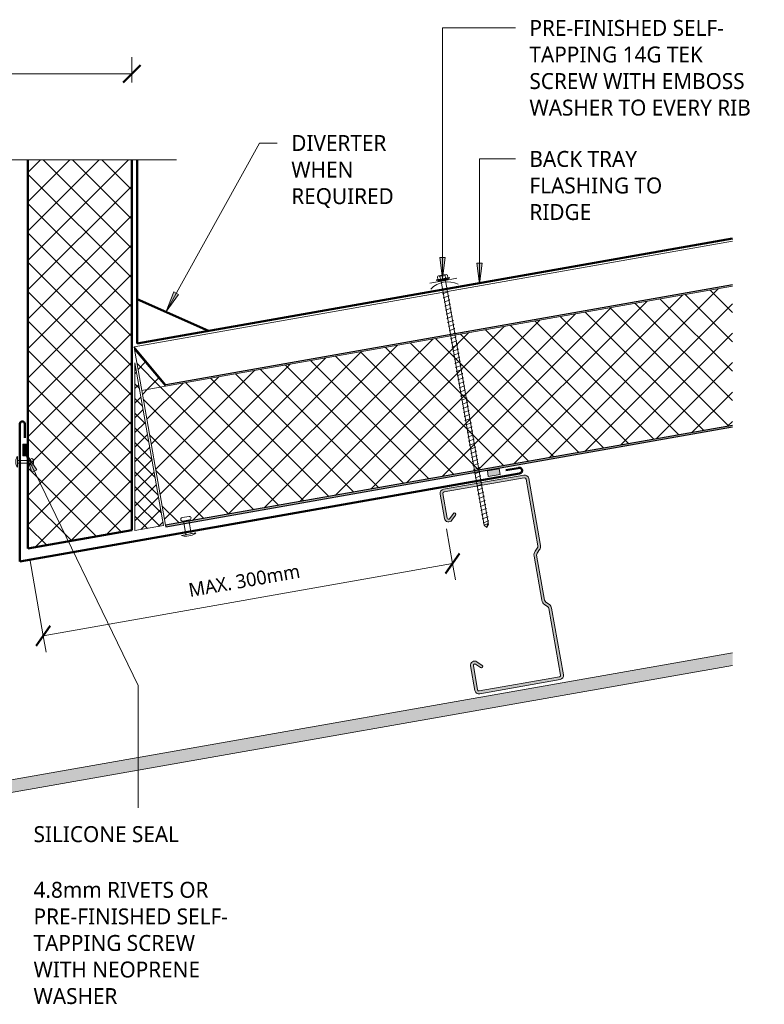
# Model space of a CAD drawing. Header units: millimetres. Extents: x -429 to 999, y -148 to 673.
# Tile 2 of 2: x 461 to 999, y -49 to 663. Entities that reach past the tile are written whole.
import ezdxf

# ---------------------------------------------------------------- set-up
doc = ezdxf.new("R2010")
doc.units = ezdxf.units.MM
for name, color, linetype, lineweight in [('A-ANNO-DIMS', 211, 'Continuous', 9), ('A-ANNO-DIMS-5', 211, 'Continuous', 9), ('A-DETL', 90, 'Continuous', 13), ('A-DETL-GENF', 92, 'Continuous', 13), ('A-DETL-THIN', 151, 'Continuous', 13), ('G-ANNO-TEXT', 231, 'Continuous', 9)]:
    doc.layers.add(name, color=color, linetype=linetype, lineweight=lineweight)
doc.styles.add('Yu Gothic', font='Yu Gothic.ttf', dxfattribs={"height": 11.5})
doc.styles.add('Yu Gothic_1', font='Yu Gothic.ttf', dxfattribs={"height": 10})
doc.dimstyles.new('Diagonal', dxfattribs={"dimscale": 304.8, "dimtxt": 11.609035, "dimasz": 0.04101, "dimexe": 0.03937, "dimexo": 0.024606, "dimgap": 0.024606, "dimtad": 1, "dimdec": 0, "dimzin": 0, "dimdsep": 46, "dimtxsty": 'Yu Gothic_1', "dimblk1": 'OBLIQUE', "dimblk2": 'OBLIQUE', "dimsah": 1, "dimcen": 0.09, "dimazin": 0, "dimtfac": 1, "dimtdec": 4, "dimtix": 1, "dimtmove": 0, "dimatfit": 3, "dimfxl": 1, "dimtvp": 1, "dimtfill": 1, "dimtolj": 1, "dimtzin": 0, "dimarcsym": 2})
pattern_1 = [(35.004, (-609.671, -325.396), (-8.6045, 12.28668), []), (125.004, (-609.671, -325.396), (-12.28668, -8.6045), [])]

# ---------------------------------------------------------------- blocks, each defined once
blk = doc.blocks.new('Pop Rivets - Rivet-4297967-11 INSULATED PENETRATION DETAIL')
at = {"layer": 'A-DETL-GENF'}
for p, q in [((3.77, 0), (-3.77, 0)), ((-1.5, 1.16), (1.5, 1.16)), ((-1, -9.02), (-1, 0)), ((1, -9.02), (1, 0)), ((1.17, -9.02), (-1.24, -9.02)), ((-1.24, -11.52), (1.17, -11.52))]:
    blk.add_line(p, q, dxfattribs=at)
for centre, radius, start, end in [((-1.5, -1.65), 2.8, 90, 144), ((1.5, -1.65), 2.8, 36, 90), ((-1.24, -10.27), 1.25, 90, 270), ((1.17, -10.27), 1.25, 270, 90)]:
    blk.add_arc(centre, radius, start, end, dxfattribs=at)
blk = doc.blocks.new('Metalcraft MSS Purlin-150x65 - Metalcraft MSS Purlin-150x65-2640966-11 INSULATED PENETRATION DETAIL')
at = {"layer": 'A-DETL-GENF'}
blk.add_hatch(color=256, dxfattribs=at).paths.add_polyline_path([(62.62, -0.1), (61.85, 0), (3, 0), (2.22, -0.1), (1.5, -0.4), (0.88, -0.88), (0.4, -1.5), (0.1, -2.22), (0, -3), (0, -51.87), (0.14, -52.9), (0.53, -53.86), (1.17, -54.69), (3.41, -56.93), (3.72, -57.34), (3.92, -57.82), (3.99, -58.34), (3.99, -91.34), (3.92, -91.85), (3.72, -92.33), (3.41, -92.75), (1.17, -94.98), (0.53, -95.81), (0.14, -96.77), (0, -97.81), (0, -147), (0.1, -147.78), (0.4, -148.5), (0.88, -149.12), (1.5, -149.6), (2.22, -149.9), (3, -150), (61.85, -150), (62.62, -149.9), (63.35, -149.6), (63.97, -149.12), (64.45, -148.5), (64.75, -147.78), (64.85, -147), (64.85, -129.06), (64.75, -128.29), (64.45, -127.57), (63.98, -126.95), (63.37, -126.48), (62.66, -126.18), (61.89, -126.07), (61.12, -126.16), (60.4, -126.44), (59.78, -126.9), (56.4, -130.33), (56.3, -130.57), (56.27, -130.83), (56.3, -131.09), (56.4, -131.33), (56.56, -131.54), (56.77, -131.69), (57.01, -131.79), (57.27, -131.83), (57.53, -131.79), (57.77, -131.69), (57.97, -131.54), (61.41, -128.15), (61.64, -128.05), (61.89, -128.02), (62.14, -128.05), (62.37, -128.15), (62.57, -128.3), (62.72, -128.5), (62.82, -128.73), (62.85, -128.98), (62.81, -147.26), (62.71, -147.5), (62.56, -147.71), (62.35, -147.87), (62.11, -147.97), (61.85, -148), (2.81, -147.96), (2.55, -147.85), (2.32, -147.68), (2.15, -147.45), (2.04, -147.19), (2, -146.91), (2, -97.95), (2.08, -97.34), (2.31, -96.78), (2.69, -96.3), (4.53, -94.45), (5.32, -93.42), (5.82, -92.21), (5.99, -90.92), (5.99, -58.75), (5.82, -57.46), (5.32, -56.25), (4.53, -55.22), (2.22, -52.83), (2.03, -52.22), (2, -52), (2.03, -2.74), (2.13, -2.5), (2.29, -2.29), (2.5, -2.13), (2.74, -2.03), (2.99, -2), (62.11, -2.03), (62.35, -2.13), (62.56, -2.29), (62.71, -2.5), (62.81, -2.74), (62.85, -2.99), (62.81, -21.06), (62.71, -21.31), (62.54, -21.53), (62.32, -21.7), (62.06, -21.81), (61.79, -21.84), (61.52, -21.81), (61.26, -21.7), (61.04, -21.53), (57.77, -18.31), (57.53, -18.21), (57.27, -18.17), (57.01, -18.21), (56.77, -18.31), (56.56, -18.46), (56.4, -18.67), (56.3, -18.91), (56.27, -19.17), (56.3, -19.43), (56.4, -19.67), (56.56, -19.88), (59.78, -23.1), (60.4, -23.56), (61.12, -23.84), (61.89, -23.93), (62.66, -23.82), (63.37, -23.52), (63.98, -23.05), (64.45, -22.43), (64.75, -21.71), (64.85, -20.94), (64.85, -3), (64.75, -2.22), (64.45, -1.5), (63.97, -0.88), (63.35, -0.4)])
for p, q in [((61.85, 0), (3, 0)), ((0, -3), (0, -51.87)), ((2, -52), (2, -2.99)), ((2.99, -2), (61.85, -2)), ((62.85, -2.99), (62.85, -20.79)), ((64.85, -20.94), (64.85, -3)), ((56.56, -19.88), (59.78, -23.1)), ((61.04, -21.53), (57.97, -18.46)), ((1.17, -54.69), (3.41, -56.93)), ((4.53, -55.22), (2.49, -53.18)), ((3.99, -58.34), (3.99, -91.34)), ((5.99, -90.92), (5.99, -58.75)), ((0, -97.81), (0, -147)), ((3.41, -92.75), (1.17, -94.98)), ((2, -146.91), (2, -97.95)), ((2.69, -96.3), (4.53, -94.45)), ((59.78, -126.9), (56.56, -130.12)), ((57.97, -131.54), (61.21, -128.3)), ((62.85, -128.98), (62.85, -147.01)), ((64.85, -147), (64.85, -129.06)), ((61.85, -148), (3.09, -148)), ((3, -150), (61.85, -150))]:
    blk.add_line(p, q, dxfattribs=at)
for centre, radius, start, end in [((3, -3), 3, 90, 180), ((61.85, -3), 3, 0, 90), ((2.99, -2.99), 0.993, 90, 180), ((61.85, -2.99), 0.993, 360, 90), ((57.27, -19.17), 1, 45, 225), ((61.85, -20.94), 2.99, 226.03381, 0), ((61.79, -20.79), 1.06, 225, 0), ((3.99, -51.87), 3.99, 180, 225), ((3.67, -52), 1.67, 180, 225), ((1, -58.75), 4.99, 0, 45), ((2, -58.34), 1.99, 0, 45), ((2, -91.34), 1.99, 315, 360), ((1, -90.92), 4.99, 315, 0), ((3.99, -97.81), 3.99, 135, 180), ((4.34, -97.95), 2.34, 135, 180), ((61.85, -129.06), 2.99, 0, 133.96619), ((61.89, -128.98), 0.959, 0, 135), ((57.27, -130.83), 1, 135, 315), ((3, -147), 3, 180, 270), ((3.09, -146.91), 1.09, 180, 270), ((61.85, -147), 3, 270, 0), ((61.85, -147.01), 0.993, 270, 360)]:
    blk.add_arc(centre, radius, start, end, dxfattribs=at)
blk = doc.blocks.new('Thermospan Insulated Panel3 - 100mm-4695451-11 INSULATED PENETRATION DETAIL')
at = {"layer": 'A-DETL-GENF'}
for points in [[(17.32, -32), (433.02, -32), (433.2, -31), (17.9, -31), (0, 0), (0, -2), (16.33, -30.29)], [(0, -132), (415.39, -132), (415.57, -131), (0, -131)]]:
    blk.add_hatch(color=256, dxfattribs=at).paths.add_polyline_path(points)
h = blk.add_hatch(dxfattribs=at)
h.set_pattern_fill('FP_5', color=256, style=0, pattern_type=2)
h.set_pattern_definition(pattern_1)
h.paths.add_polyline_path([(0, -32), (17.32, -32), (0, -2), (0, -11.9)])
h = blk.add_hatch(dxfattribs=at)
h.set_pattern_fill('FP_5', color=256, style=0, pattern_type=2)
h.set_pattern_definition(pattern_1)
h.paths.add_polyline_path([(0, -131), (415.57, -131), (433.02, -32), (0, -32), (0, -122.96)])
at = {"layer": 'A-DETL-GENF', "lineweight": 25}
for p, q in [((17.9, -31), (0, 0)), ((0, 0), (0, -2)), ((433.2, -31), (17.9, -31)), ((415.57, -131), (0, -131)), ((0, -131), (0, -132)), ((0, -132), (415.39, -132))]:
    blk.add_line(p, q, dxfattribs=at)
at = {"layer": 'A-DETL-GENF'}
for p, q in [((0, 0), (0, -2)), ((0, 0), (438.66, 0)), ((17.32, -32), (0, -2)), ((0, -2), (0, -32)), ((0, -32), (0, -131)), ((0, -32), (17.32, -32)), ((433.02, -32), (17.32, -32))]:
    blk.add_line(p, q, dxfattribs=at)
blk = doc.blocks.new('Break Line _M_ - Break Line _M_-4696851-11 INSULATED PENETRATION DETAIL')
at = {"layer": 'A-DETL-GENF'}
for p, q in [((7.5, 15), (-7.5, -15)), ((15, 0), (7.5, 15)), ((-15, 0), (-251.43, 0)), ((-7.5, -15), (-15, 0)), ((222.96, 0), (15, 0))]:
    blk.add_line(p, q, dxfattribs=at)
blk = doc.blocks.new('Screw emboss washer 01 - Screw emboss washer 01-4761739-11 INSULATED PENETRATION DETAIL')
at = {"layer": 'A-DETL-GENF'}
blk.add_hatch(color=256, dxfattribs=at).paths.add_polyline_path([(-3.67, 3.59), (3.67, 3.59), (3.67, 4.59), (-3.67, 4.59)])
for p, q in [((-2.76, 7.57), (2.76, 7.57)), ((0, 3.59), (-10, 3.59)), ((4.79, 5.09), (-4.79, 5.09)), ((-4.79, 5.09), (-4.79, 4.59)), ((-3.67, 4.59), (-4.79, 4.59)), ((-3.67, 5.09), (-3.67, 7.07)), ((3.67, 4.59), (-3.67, 4.59)), ((-3.67, 4.59), (-3.67, 3.59)), ((-3.67, 3.59), (3.67, 3.59)), ((-1.85, 5.09), (-1.85, 7.07)), ((-1.6, 3.59), (-1.6, -175.49)), ((0, 3.59), (10, 3.59)), ((1.6, -175.49), (1.6, 3.59)), ((1.85, 5.09), (1.85, 7.07)), ((3.67, 5.09), (3.67, 7.07)), ((4.79, 4.59), (3.67, 4.59)), ((3.67, 3.59), (3.67, 4.59)), ((4.79, 4.59), (4.79, 5.09)), ((2.17, -1.91), (-2.17, -2.67)), ((-2.17, -2.67), (-1.6, -3)), ((2.17, -4.91), (-2.17, -5.67)), ((-2.17, -5.67), (-1.6, -6)), ((1.6, -1.58), (2.17, -1.91)), ((1.6, -4.58), (2.17, -4.91)), ((2.17, -7.91), (-2.17, -8.67)), ((-2.17, -8.67), (-1.6, -9)), ((2.17, -10.91), (-2.17, -11.67)), ((-2.17, -11.67), (-1.6, -12)), ((2.17, -13.91), (-2.17, -14.67)), ((1.6, -7.58), (2.17, -7.91)), ((1.6, -10.58), (2.17, -10.91)), ((1.6, -13.58), (2.17, -13.91)), ((-2.17, -14.67), (-1.6, -15)), ((2.17, -16.91), (-2.17, -17.67)), ((-2.17, -17.67), (-1.6, -18)), ((2.17, -19.91), (-2.17, -20.67)), ((-2.17, -20.67), (-1.6, -21)), ((1.6, -16.58), (2.17, -16.91)), ((1.6, -19.58), (2.17, -19.91)), ((2.17, -22.91), (-2.17, -23.67)), ((-2.17, -23.67), (-1.6, -24)), ((2.17, -25.91), (-2.17, -26.67)), ((-2.17, -26.67), (-1.6, -27)), ((1.6, -22.58), (2.17, -22.91)), ((1.6, -25.58), (2.17, -25.91)), ((2.17, -28.91), (-2.17, -29.67)), ((-2.17, -29.67), (-1.6, -30)), ((2.17, -31.91), (-2.17, -32.67)), ((-2.17, -32.67), (-1.6, -33)), ((2.17, -34.91), (-2.17, -35.67)), ((1.6, -28.58), (2.17, -28.91)), ((1.6, -31.58), (2.17, -31.91)), ((1.6, -34.58), (2.17, -34.91)), ((-2.17, -35.67), (-1.6, -36)), ((2.17, -37.91), (-2.17, -38.67)), ((-2.17, -38.67), (-1.6, -39)), ((2.17, -40.91), (-2.17, -41.67)), ((-2.17, -41.67), (-1.6, -42)), ((1.6, -37.58), (2.17, -37.91)), ((1.6, -40.58), (2.17, -40.91)), ((2.17, -43.91), (-2.17, -44.67)), ((-2.17, -44.67), (-1.6, -45)), ((2.17, -46.91), (-2.17, -47.67)), ((-2.17, -47.67), (-1.6, -48)), ((1.6, -43.58), (2.17, -43.91)), ((1.6, -46.58), (2.17, -46.91)), ((1.6, -49.58), (2.17, -49.91)), ((2.17, -49.91), (-2.17, -50.67)), ((-2.17, -50.67), (-1.6, -51)), ((2.17, -52.91), (-2.17, -53.67)), ((-2.17, -53.67), (-1.6, -54)), ((2.17, -55.91), (-2.17, -56.67)), ((-2.17, -56.67), (-1.6, -57)), ((1.6, -52.58), (2.17, -52.91)), ((1.6, -55.58), (2.17, -55.91)), ((2.17, -58.91), (-2.17, -59.67)), ((-2.17, -59.67), (-1.6, -60)), ((2.17, -61.91), (-2.17, -62.67)), ((-2.17, -62.67), (-1.6, -63)), ((1.6, -58.58), (2.17, -58.91)), ((1.6, -61.58), (2.17, -61.91)), ((2.17, -64.91), (-2.17, -65.67)), ((-2.17, -65.67), (-1.6, -66)), ((2.17, -67.91), (-2.17, -68.67)), ((-2.17, -68.67), (-1.6, -69)), ((2.17, -70.91), (-2.17, -71.67)), ((1.6, -64.58), (2.17, -64.91)), ((1.6, -67.58), (2.17, -67.91)), ((1.6, -70.58), (2.17, -70.91)), ((-2.17, -71.67), (-1.6, -72)), ((2.17, -73.91), (-2.17, -74.67)), ((-2.17, -74.67), (-1.6, -75)), ((2.17, -76.91), (-2.17, -77.67)), ((-2.17, -77.67), (-1.6, -78)), ((1.6, -73.58), (2.17, -73.91)), ((1.6, -76.58), (2.17, -76.91)), ((2.17, -79.91), (-2.17, -80.67)), ((-2.17, -80.67), (-1.6, -81)), ((2.17, -82.91), (-2.17, -83.67)), ((-2.17, -83.67), (-1.6, -84)), ((1.6, -79.58), (2.17, -79.91)), ((1.6, -82.58), (2.17, -82.91)), ((2.17, -85.91), (-2.17, -86.67)), ((-2.17, -86.67), (-1.6, -87)), ((2.17, -88.91), (-2.17, -89.67)), ((-2.17, -89.67), (-1.6, -90)), ((2.17, -91.91), (-2.17, -92.67)), ((1.6, -85.58), (2.17, -85.91)), ((1.6, -88.58), (2.17, -88.91)), ((1.6, -91.58), (2.17, -91.91)), ((-2.17, -92.67), (-1.6, -93)), ((2.17, -94.91), (-2.17, -95.67)), ((-2.17, -95.67), (-1.6, -96)), ((2.17, -97.91), (-2.17, -98.67)), ((-2.17, -98.67), (-1.6, -99)), ((1.6, -94.58), (2.17, -94.91)), ((1.6, -97.58), (2.17, -97.91)), ((2.17, -100.91), (-2.17, -101.67)), ((-2.17, -101.67), (-1.6, -102)), ((2.17, -103.91), (-2.17, -104.67)), ((-2.17, -104.67), (-1.6, -105)), ((1.6, -100.58), (2.17, -100.91)), ((1.6, -103.58), (2.17, -103.91)), ((1.6, -106.58), (2.17, -106.91)), ((2.17, -106.91), (-2.17, -107.67)), ((-2.17, -107.67), (-1.6, -108)), ((2.17, -109.91), (-2.17, -110.67)), ((-2.17, -110.67), (-1.6, -111)), ((2.17, -112.91), (-2.17, -113.67)), ((-2.17, -113.67), (-1.6, -114)), ((1.6, -109.58), (2.17, -109.91)), ((1.6, -112.58), (2.17, -112.91)), ((2.17, -115.91), (-2.17, -116.67)), ((-2.17, -116.67), (-1.6, -117)), ((2.17, -118.91), (-2.17, -119.67)), ((-2.17, -119.67), (-1.6, -120)), ((1.6, -115.58), (2.17, -115.91)), ((1.6, -118.58), (2.17, -118.91)), ((2.17, -121.91), (-2.17, -122.67)), ((-2.17, -122.67), (-1.6, -123)), ((2.17, -124.91), (-2.17, -125.67)), ((-2.17, -125.67), (-1.6, -126)), ((2.17, -127.91), (-2.17, -128.67)), ((1.6, -121.58), (2.17, -121.91)), ((1.6, -124.58), (2.17, -124.91)), ((1.6, -127.58), (2.17, -127.91)), ((-2.17, -128.67), (-1.6, -129)), ((2.17, -130.91), (-2.17, -131.67)), ((-2.17, -131.67), (-1.6, -132)), ((2.17, -133.91), (-2.17, -134.67)), ((-2.17, -134.67), (-1.6, -135)), ((1.6, -130.58), (2.17, -130.91)), ((1.6, -133.58), (2.17, -133.91)), ((2.17, -136.91), (-2.17, -137.67)), ((-2.17, -137.67), (-1.6, -138)), ((2.17, -139.91), (-2.17, -140.67)), ((-2.17, -140.67), (-1.6, -141)), ((1.6, -136.58), (2.17, -136.91)), ((1.6, -139.58), (2.17, -139.91)), ((2.17, -142.91), (-2.17, -143.67)), ((-2.17, -143.67), (-1.6, -144)), ((2.17, -145.91), (-2.17, -146.67)), ((-2.17, -146.67), (-1.6, -147)), ((2.17, -148.91), (-2.17, -149.67)), ((1.6, -142.58), (2.17, -142.91)), ((1.6, -145.58), (2.17, -145.91)), ((1.6, -148.58), (2.17, -148.91)), ((-2.17, -149.67), (-1.6, -150)), ((2.17, -151.91), (-2.17, -152.67)), ((-2.17, -152.67), (-1.6, -153)), ((2.17, -154.91), (-2.17, -155.67)), ((-2.17, -155.67), (-1.6, -156)), ((1.6, -151.58), (2.17, -151.91)), ((1.6, -154.58), (2.17, -154.91)), ((2.17, -157.91), (-2.17, -158.67)), ((-2.17, -158.67), (-1.6, -159)), ((2.17, -160.91), (-2.17, -161.67)), ((-2.17, -161.67), (-1.6, -162)), ((1.6, -157.58), (2.17, -157.91)), ((1.6, -160.58), (2.17, -160.91)), ((1.6, -163.58), (2.17, -163.91)), ((2.17, -163.91), (-2.17, -164.67)), ((-2.17, -164.67), (-1.6, -165)), ((2.17, -166.91), (-2.17, -167.67)), ((-2.17, -167.67), (-1.6, -168)), ((2.17, -169.91), (-2.17, -170.67)), ((-2.17, -170.67), (-1.6, -171)), ((1.6, -166.58), (2.17, -166.91)), ((1.6, -169.58), (2.17, -169.91)), ((2.17, -172.91), (-2.17, -173.67)), ((-2.17, -173.67), (-1.6, -174)), ((-1.6, -175.49), (0, -177.39)), ((0, -177.39), (1.6, -173.44)), ((1.6, -175.49), (0, -177.39)), ((1.6, -172.58), (2.17, -172.91))]:
    blk.add_line(p, q, dxfattribs=at)
for centre, radius, start, end in [((-2.76, 6.49), 1.08, 32.38007, 147.61993), ((0, 3.9), 3.67, 59.72736, 120.27264), ((2.76, 6.49), 1.08, 32.38007, 147.61993), ((0, -14.99), 17.4, 54.91533, 125.08467), ((0.08, -178.11), 3.11, 74.30592, 122.49751)]:
    blk.add_arc(centre, radius, start, end, dxfattribs=at)
blk = doc.blocks.new('Pop Rivets2 - Rivet 2-4297381-11 INSULATED PENETRATION DETAIL')
at = {"layer": 'A-DETL-GENF'}
for p, q in [((5.24, 0), (-5.24, 0)), ((-2, -10.09), (-2, 0)), ((-1.5, 1.16), (1.5, 1.16)), ((2, -10.09), (2, 0)), ((2.53, -10.09), (-2.53, -10.09)), ((-2.53, -12.59), (2.53, -12.59))]:
    blk.add_line(p, q, dxfattribs=at)
for centre, radius, start, end in [((-1.5, -5.47), 6.62, 90, 124.36366), ((1.5, -5.47), 6.62, 55.63634, 90), ((-2.53, -11.34), 1.25, 90, 270), ((2.53, -11.34), 1.25, 270, 90)]:
    blk.add_arc(centre, radius, start, end, dxfattribs=at)
blk = doc.blocks.new('DIMBLOCK3-11 INSULATED PENETRATION DETAIL')
at = {"layer": 'A-ANNO-DIMS-5'}
for p, q in [((140.77, 623.32), (140.77, 635.32)), ((542.29, 623.32), (542.29, 635.32)), ((140.77, 623.32), (542.29, 623.32)), ((140.77, 623.32), (140.77, 612.77)), ((542.29, 623.32), (542.29, 617.11))]:
    blk.add_line(p, q, dxfattribs=at)
at = {"layer": 'A-ANNO-DIMS-5', "lineweight": 50}
for p, q in [((140.77, 623.32), (147.02, 629.57)), ((542.29, 623.32), (548.54, 629.57)), ((140.77, 623.32), (134.52, 617.07)), ((542.29, 623.32), (536.04, 617.07))]:
    blk.add_line(p, q, dxfattribs=at)
at = {"layer": 'A-ANNO-DIMS-5', "color": 0, "insert": (300.64, 642.36), "char_height": 10, "width": 98.1305, "attachment_point": 1, "line_spacing_factor": 1.024327, "style": 'Yu Gothic_1', "bg_fill": 3, "box_fill_scale": 1.25, "bg_fill_color": 256, "bg_fill_true_color": 13158600, "bg_fill_transparency": 0}
blk.add_mtext('MAX. 700mm', dxfattribs=at)
blk = doc.blocks.new('_Oblique')
at = {"color": 0, "linetype": 'ByBlock', "lineweight": -2}
blk.add_line((-0.5, -0.5), (0.5, 0.5), dxfattribs=at)
blk = doc.blocks.new('DIMBLOCK4-11 INSULATED PENETRATION DETAIL')
at = {"layer": 'A-ANNO-DIMS-5'}
for p, q in [((773.79, 269.66), (769.36, 294.81)), ((478.39, 217.53), (468.6, 273.06)), ((478.39, 217.53), (773.79, 269.66)), ((773.79, 269.66), (775.88, 257.84)), ((478.39, 217.53), (480.48, 205.71))]:
    blk.add_line(p, q, dxfattribs=at)
at = {"layer": 'A-ANNO-DIMS-5', "lineweight": 50}
for p, q in [((773.79, 269.66), (778.86, 276.9)), ((773.79, 269.66), (768.73, 262.41)), ((478.39, 217.53), (483.46, 224.77)), ((478.39, 217.53), (473.33, 210.29))]:
    blk.add_line(p, q, dxfattribs=at)
at = {"layer": 'A-ANNO-DIMS-5', "color": 0, "insert": (582.52, 255.23), "char_height": 10, "width": 98.1305, "attachment_point": 1, "rotation": 10.00756, "line_spacing_factor": 1.024327, "style": 'Yu Gothic_1', "bg_fill": 3, "box_fill_scale": 1.25, "bg_fill_color": 256, "bg_fill_true_color": 13158600, "bg_fill_transparency": 0}
blk.add_mtext('MAX. 300mm', dxfattribs=at)

msp = doc.modelspace()

# ---------------------------------------------------------------- hatches: boundary and pattern name
at = {"layer": 'A-DETL-GENF'}
h = msp.add_hatch(dxfattribs=at)
h.set_pattern_fill('FP_1', color=253, style=0, pattern_type=2)
h.set_pattern_definition([(45, (0, 0), (-10.6066, 10.6066), []), (135, (0, 0), (-10.6066, -10.6066), [])])
h.paths.add_polyline_path([(467.29, 280.45), (542.29, 293.67), (542.29, 561.17), (467.29, 561.17), (467.29, 308.13)])
h = msp.add_hatch(dxfattribs=at)
h.set_pattern_fill('FP_6', color=9, style=0, pattern_type=2)
h.set_pattern_definition([(45, (0, 0), (-5.3033, 5.3033), []), (135, (0, 0), (-5.3033, -5.3033), [])])
h.paths.add_polyline_path([(544.56, 293.44), (565.28, 297.09), (544.56, 414.57), (544.56, 308.13)])
for points in [[(466.36, 347.34), (466.36, 355.97), (463.57, 355.97), (463.57, 347.34)], [(799.59, 332.63), (808.1, 333.98), (807.47, 337.97), (798.96, 336.63)], [(-367.87, -40.93), (975.93, 196.01), (975.93, 205.15), (-367.87, -31.8)]]:
    msp.add_hatch(color=10, dxfattribs=at).paths.add_polyline_path(points)
at = {"layer": 'G-ANNO-TEXT'}
for points in [[(766.56, 475.63), (768.54, 490.63), (764.59, 490.63)], [(793.23, 471.61), (795.2, 486.61), (791.25, 486.61)], [(567.04, 451.76), (576.05, 463.92), (572.59, 465.83)], [(465.42, 350), (470.17, 335.63), (473.72, 337.35)]]:
    msp.add_hatch(color=7, dxfattribs=at).paths.add_polyline_path(points)

# ---------------------------------------------------------------- linework, layer by layer
at = {"layer": 'A-DETL', "lineweight": 50}
for p, q in [((467.29, 561.17), (467.29, 280.45)), ((542.29, 293.67), (542.29, 561.17)), ((546.28, 561.17), (546.28, 428.67)), ((546.28, 428.67), (975.93, 504.49)), ((546.28, 460.57), (597.59, 437.72)), ((461.54, 271.21), (461.54, 370.57)), ((465.04, 370.57), (465.04, 360.57)), ((461.54, 271.21), (822.13, 334.79)), ((821.1, 338.58), (812.21, 337.18)), ((467.29, 280.45), (542.29, 293.67))]:
    msp.add_line(p, q, dxfattribs=at)
at = {"layer": 'A-DETL'}
for p, q in [((565.28, 297.09), (544.56, 414.57)), ((544.56, 414.57), (544.56, 293.44)), ((466.36, 355.97), (463.57, 355.97)), ((463.57, 355.97), (463.57, 347.34)), ((466.36, 347.34), (466.36, 355.97)), ((463.57, 347.34), (466.36, 347.34)), ((807.47, 337.97), (798.96, 336.63)), ((798.96, 336.63), (799.59, 332.63)), ((808.1, 333.98), (807.47, 337.97)), ((799.59, 332.63), (808.1, 333.98)), ((544.56, 293.44), (565.28, 297.09))]:
    msp.add_line(p, q, dxfattribs=at)
at = {"layer": 'A-DETL', "lineweight": 50}
for centre, radius, start, end in [((463.29, 370.57), 1.75, 0, 180), ((822.07, 336.81), 2.02, 271.86621, 108.13379)]:
    msp.add_arc(centre, radius, start, end, dxfattribs=at)
at = {"layer": 'A-DETL-THIN'}
for p, q in [((975.93, 205.15), (-367.87, -31.8)), ((-367.87, -40.93), (975.93, 196.01))]:
    msp.add_line(p, q, dxfattribs=at)
at = {"layer": 'G-ANNO-TEXT', "color": 7}
for p, q in [((766.56, 656.55), (819.17, 656.55)), ((766.56, 475.63), (766.56, 656.55)), ((567.04, 451.76), (634.56, 573.42)), ((634.56, 573.42), (647.26, 573.42)), ((793.23, 561.94), (819.17, 561.94)), ((793.23, 471.61), (793.23, 561.94)), ((768.54, 490.63), (764.59, 490.63)), ((764.59, 490.63), (766.56, 475.63)), ((766.56, 475.63), (768.54, 490.63)), ((795.2, 486.61), (791.25, 486.61)), ((791.25, 486.61), (793.23, 471.61)), ((793.23, 471.61), (795.2, 486.61)), ((572.59, 465.83), (567.04, 451.76)), ((567.04, 451.76), (576.05, 463.92)), ((576.05, 463.92), (572.59, 465.83)), ((465.42, 350), (470.17, 335.63)), ((473.72, 337.35), (465.42, 350)), ((470.17, 335.63), (473.72, 337.35)), ((546.9, 181.45), (546.9, 93.14))]:
    msp.add_line(p, q, dxfattribs=at)

# ---------------------------------------------------------------- block references
at = {"layer": 'A-DETL-GENF'}
for name, p, rotation in [('Break Line _M_ - Break Line _M_-4696851-11 INSULATED PENETRATION DETAIL', (323.03, 561.17), 180), ('Thermospan Insulated Panel3 - 100mm-4695451-11 INSULATED PENETRATION DETAIL', (543.93, 426.28), 9.996222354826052), ('Screw emboss washer 01 - Screw emboss washer 01-4761739-11 INSULATED PENETRATION DETAIL', (767.78, 470.41), 10.00000000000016), ('Pop Rivets - Rivet-4297967-11 INSULATED PENETRATION DETAIL', (459.81, 343.1), 89.99999999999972), ('Metalcraft MSS Purlin-150x65 - Metalcraft MSS Purlin-150x65-2640966-11 INSULATED PENETRATION DETAIL', (854.34, 186.37), 190.0075552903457), ('Pop Rivets2 - Rivet 2-4297381-11 INSULATED PENETRATION DETAIL', (583.28, 290.86), 189.9999999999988)]:
    msp.add_blockref(name, p, dxfattribs=dict(at, rotation=rotation))

# ---------------------------------------------------------------- texts
at = {"layer": 'G-ANNO-TEXT', "color": 7, "char_height": 11.5, "attachment_point": 1, "style": 'Yu Gothic', "bg_fill": 3, "box_fill_scale": 1.25, "bg_fill_color": 256, "bg_fill_true_color": 13158600, "bg_fill_transparency": 0}
for s, insert, width in [('PRE-FINISHED SELF-', (829.33, 662.3), 185.1898), ('TAPPING 14G TEK ', (829.33, 643.12), 162.7426), ('SCREW WITH EMBOSS ', (829.33, 623.93), 202.0252), ('WASHER TO EVERY RIB', (829.33, 604.75), 204.0295), ('DIVERTER ', (657.42, 579.17), 93.3966), ('BACK TRAY ', (829.33, 567.69), 105.8227), ('WHEN ', (657.42, 559.99), 60.5274), ('FLASHING TO ', (829.33, 548.5), 125.0632), ('REQUIRED', (657.42, 540.8), 91.7932), ('RIDGE', (829.33, 529.32), 55.3164)]:
    msp.add_mtext(s, dxfattribs=dict(at, insert=insert, width=width))

# ---------------------------------------------------------------- dimensions: what is measured, and where the dimension line sits
at = {"layer": 'A-ANNO-DIMS'}
dim = msp.add_linear_dim(base=(542.29, 623.32), p1=(140.77, 605.27), p2=(542.29, 609.61), text='MAX. 700mm', dimstyle='Diagonal', override={"dimpost": '<>', "dimfxl": 401.546159}, dxfattribs=at)
dim.commit()
dim.dimension.update_dxf_attribs({"geometry": 'DIMBLOCK3-11 INSULATED PENETRATION DETAIL', "text_midpoint": (341.53, 635.82)})

# ---------------------------------------------------------------- next in the draw order: texts
at = {"layer": 'G-ANNO-TEXT', "color": 7, "char_height": 11.5, "attachment_point": 1, "style": 'Yu Gothic', "bg_fill": 3, "box_fill_scale": 1.25, "bg_fill_color": 256, "bg_fill_true_color": 13158600, "bg_fill_transparency": 0}
for s, insert, width in [('SILICONE SEAL', (471.38, 79.93), 133.0801), ('4.8mm RIVETS OR ', (471.38, 39.7), 159.5358), ('PRE-FINISHED SELF-', (471.38, 20.51), 185.1898), ('TAPPING SCREW ', (471.38, 1.33), 153.1223), ('WITH NEOPRENE ', (471.38, -17.85), 155.5274), ('WASHER', (471.38, -37.03), 76.5612)]:
    msp.add_mtext(s, dxfattribs=dict(at, insert=insert, width=width))

# ---------------------------------------------------------------- next in the draw order: dimensions: what is measured, and where the dimension line sits
at = {"layer": 'A-ANNO-DIMS'}
dim = msp.add_linear_dim(base=(773.79, 269.66), p1=(467.29, 280.45), p2=(768.05, 302.19), angle=10.00756, text='MAX. 300mm', dimstyle='Diagonal', override={"dimpost": '<>', "dimfxl": 301.546157}, dxfattribs=at)
dim.commit()
dim.dimension.update_dxf_attribs({"geometry": 'DIMBLOCK4-11 INSULATED PENETRATION DETAIL', "text_midpoint": (623.92, 255.91)})

# ---------------------------------------------------------------- next in the draw order: linework, layer by layer
at = {"layer": 'G-ANNO-TEXT', "color": 7}
msp.add_line((465.42, 350), (546.9, 181.45), dxfattribs=at)

doc.saveas('drawing.dxf')
